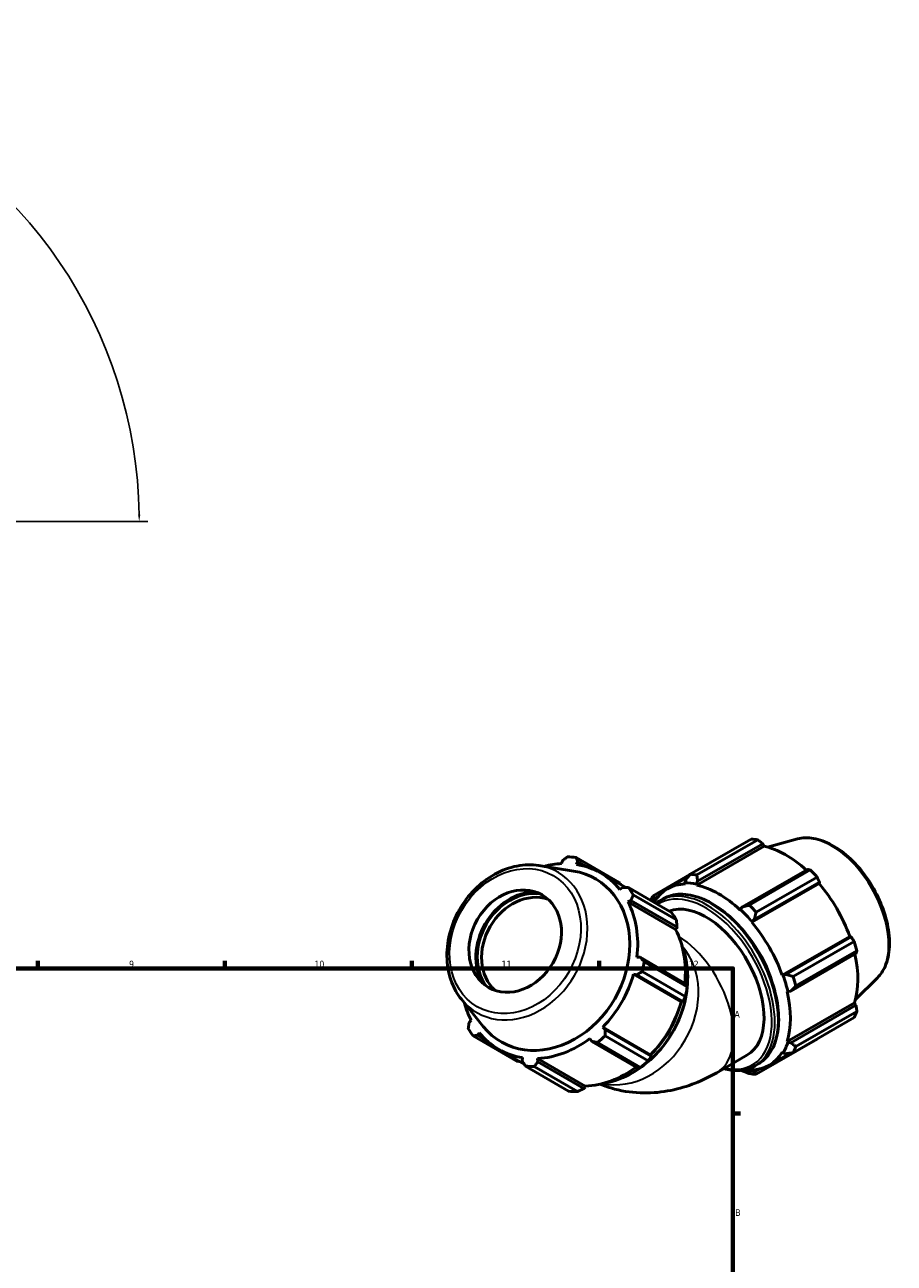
# Model space of a CAD drawing. Header units: millimetres. Extents: x 0 to 914, y 0 to 927.
# Tile 6 of 6: x 556 to 881, y 464 to 927. Entities that reach past the tile are written whole.
import ezdxf

# ---------------------------------------------------------------- set-up
doc = ezdxf.new("R2010")
doc.units = ezdxf.units.MM
for name, color, linetype, lineweight in [('Border (ISO)', 7, 'Continuous', 70), ('Dimension (ISO)', 7, 'Continuous', 25), ('Visible (ISO)', 7, 'Continuous', 50), ('Visible Narrow (ISO)', 7, 'Continuous', 35)]:
    doc.layers.add(name, color=color, linetype=linetype, lineweight=lineweight)
doc.styles.add('Note Text (ISO)', font='tahoma.ttf')
doc.dimstyles.new('Default (ISO)', dxfattribs={"dimtxt": 2.5, "dimasz": 2.5, "dimexe": 3.175, "dimexo": 0, "dimgap": 0.762, "dimtad": 1, "dimrnd": 1e-08, "dimzin": 0, "dimtxsty": 'Note Text (ISO)', "dimcen": 0.09, "dimdle": 10, "dimclrd": 256, "dimclre": 256, "dimclrt": 232, "dimazin": 0, "dimtfac": 1.40208, "dimtmove": 0, "dimatfit": 3, "dimfxl": 1, "dimtolj": 1, "dimtzin": 0, "dimlwd": -1, "dimlwe": -1, "dimarcsym": 0})

# ---------------------------------------------------------------- blocks, each defined once
blk = doc.blocks.new('Borders Default Border')
at = {"layer": 'Border (ISO)'}
for p, q in [((560.67, 574), (560.67, 576.9)), ((630.75, 574), (630.75, 576.9)), ((700.83, 574), (700.83, 576.9)), ((770.92, 574), (770.92, 576.9)), ((821, 519.75), (823.9, 519.75))]:
    blk.add_line(p, q, dxfattribs=at)
at = {"layer": 'Border (ISO)', "flags": 128}
blk.add_lwpolyline([(20, 20), (20, 574), (821, 574), (821, 20), (20, 20)], dxfattribs=at)
at = {"layer": 'Border (ISO)', "color": 232, "true_color": 0xca0064, "char_height": 2.5, "attachment_point": 7, "style": 'Note Text (ISO)'}
for s, insert in [('9', (594.88, 574.35)), ('10', (664.29, 574.35)), ('11', (734.37, 574.4)), ('12', (804.46, 574.4)), ('A', (821.59, 555.62)), ('B', (821.89, 481.37))]:
    blk.add_mtext(s, dxfattribs=dict(at, insert=insert))
blk = doc.blocks.new('*D9')
at = {"layer": 'Defpoints', "color": 0, "transparency": 16777216}
for p in [(548.11, 863.48), (360.88, 806.43), (425.97, 741.34), (425.98, 741.34)]:
    blk.add_point(p, dxfattribs=at)
at = {"layer": 'Dimension (ISO)', "transparency": 16777216}
for p, q in [((360.88, 806.43), (301.59, 865.72)), ((425.98, 741.34), (601.88, 741.34))]:
    blk.add_line(p, q, dxfattribs=at)
blk.add_arc((425.97, 741.34), 172.73, 0.8293, 134.1707, dxfattribs=at)
for points in [[(305.91, 864.93), (305.32, 865.53), (303.84, 863.48)], [(599.1, 743.84), (598.27, 743.84), (598.7, 741.34)]]:
    blk.add_solid(points, dxfattribs=at)
at = {"layer": 'Dimension (ISO)', "color": 232, "true_color": 0xca0064, "transparency": 16777216, "insert": (488.27, 906.75), "char_height": 2.5, "attachment_point": 1, "rotation": 337.5, "style": 'Note Text (ISO)'}
blk.add_mtext('\\A1;135,00°', dxfattribs=at)

msp = doc.modelspace()

# ---------------------------------------------------------------- linework, layer by layer
at = {"layer": 'Visible (ISO)'}
for p, q in [((805.001, 609.27), (827.844, 622.425)), ((830.375, 622.18), (807.532, 609.025)), ((845.213, 622.487), (834.03, 619.454)), ((807.502, 605.23), (832.744, 619.766)), ((807.82, 606.674), (832.2, 620.713)), ((832.2, 620.713), (832.744, 619.766)), ((748.402, 612.536), (761.3, 610.482)), ((757.154, 614.306), (756.81, 613.246)), ((778.44, 606.204), (762.288, 615.578)), ((762.424, 612.948), (762.949, 613.999)), ((762.949, 613.999), (766.325, 612.039)), ((780.881, 604.314), (771.487, 609.765)), ((804.914, 609.159), (791.118, 601.214)), ((796.581, 603.874), (804.239, 608.283)), ((848.938, 611.074), (824.558, 597.035)), ((827.165, 597.719), (850.009, 610.874)), ((852.539, 608.204), (829.696, 595.049)), ((779.687, 604.36), (778.639, 603.611)), ((781.921, 604.272), (798.073, 594.898)), ((803.338, 607.108), (803.026, 606.025)), ((803.026, 606.025), (803.16, 605.651)), ((807.414, 605.6), (807.82, 606.674)), ((807.502, 605.23), (807.414, 605.6)), ((828.059, 591.312), (853.301, 605.848)), ((829.04, 592.307), (853.42, 606.346)), ((853.42, 606.346), (853.301, 605.848)), ((781.709, 598.907), (782.856, 599.505)), ((799.558, 588.549), (781.709, 598.907)), ((782.856, 599.505), (800.095, 589.501)), ((799.863, 592.157), (783.711, 601.531)), ((791.436, 599.3), (791.502, 600.24)), ((791.694, 598.997), (791.436, 599.3)), ((791.502, 600.24), (793.472, 601.374)), ((793.707, 599.38), (794.91, 600.072)), ((823.804, 596.162), (823.717, 595.892)), ((824.558, 597.035), (823.804, 596.162)), ((800.095, 589.501), (799.874, 588.787)), ((828.059, 591.312), (828.193, 591.533)), ((828.193, 591.533), (829.04, 592.307)), ((799.874, 588.787), (799.558, 588.549)), ((839.525, 571.453), (864.767, 585.989)), ((865.256, 585.846), (840.876, 571.807)), ((864.767, 585.989), (865.256, 585.846)), ((842.733, 565.556), (867.112, 579.595)), ((843.579, 571.004), (866.422, 584.158)), ((867.471, 580.628), (844.627, 567.474)), ((786.323, 578.193), (785.068, 578.262)), ((803.562, 568.189), (786.323, 578.193)), ((787.777, 576.533), (803.929, 567.159)), ((783.796, 571.908), (785.01, 571.635)), ((801.645, 561.55), (783.796, 571.908)), ((785.01, 571.635), (802.249, 561.631)), ((803.188, 563.456), (787.035, 572.83)), ((839.782, 571.46), (839.525, 571.453)), ((840.876, 571.807), (839.782, 571.46)), ((875.146, 570.508), (866.91, 562.358)), ((719.351, 562.476), (727.534, 552.297)), ((801.983, 561.498), (801.645, 561.55)), ((802.249, 561.631), (801.983, 561.498)), ((841.323, 565.397), (841.6, 565.339)), ((841.323, 546.649), (866.565, 561.185)), ((841.6, 565.339), (842.733, 565.556)), ((866.565, 561.185), (867.112, 560.242)), ((867.112, 560.242), (842.733, 546.203)), ((844.627, 544.774), (867.471, 557.928)), ((722.988, 554.665), (722.241, 553.836)), ((773.174, 551.135), (772.33, 552.049)), ((790.179, 541.691), (772.33, 552.049)), ((866.422, 555.606), (843.579, 542.451)), ((723.71, 548.759), (739.862, 539.385)), ((725.41, 548.981), (726.059, 549.962)), ((728.898, 546.957), (725.41, 548.981)), ((767.461, 547.767), (768.149, 546.714)), ((773.153, 548.784), (789.305, 539.41)), ((790.414, 541.131), (773.174, 551.135)), ((829.696, 534.395), (852.539, 547.549)), ((742.868, 538.203), (733.21, 543.807)), ((768.149, 546.714), (785.388, 536.71)), ((786.467, 536.914), (770.315, 546.288)), ((839.525, 542.665), (839.782, 542.362)), ((841.6, 546.389), (841.323, 546.649)), ((842.733, 546.203), (841.6, 546.389)), ((742.274, 540.624), (742.149, 539.342)), ((747.944, 539.034), (747.888, 540.327)), ((765.737, 529.968), (747.888, 540.327)), ((765.183, 529.03), (747.944, 539.034)), ((790.179, 541.691), (790.394, 541.425)), ((790.394, 541.425), (790.414, 541.131)), ((814.96, 534.973), (826.288, 541.496)), ((829.308, 537.558), (830.511, 538.25)), ((834.637, 537.788), (842.475, 542.301)), ((839.782, 542.362), (840.876, 542.09)), ((759.495, 528.079), (743.343, 537.453)), ((746.615, 537.28), (762.768, 527.906)), ((824.099, 535.903), (824.558, 535.656)), ((828.193, 535.636), (828.059, 536.011)), ((829.04, 535.221), (828.193, 535.636)), ((831.066, 536.388), (829.04, 535.221)), ((765.689, 529.576), (765.183, 529.03)), ((765.737, 529.968), (765.689, 529.576))]:
    msp.add_line(p, q, dxfattribs=at)
for centre, major_axis, ratio, start_param, end_param in [((840.192, 584.987), (-20.46, 35.53), 0.5780931, 5.8451561, 5.9396837), ((840.851, 585.367), (19.028, -33.043), 0.5780931, 2.0696433, 2.6635608), ((752.349, 576.786), (-19.139, -32.979), 0.8159693, 3.6242876, 3.822829), ((752.815, 576.516), (20.579, 35.461), 0.8159693, 0.3481647, 0.4426923), ((752.349, 576.786), (19.139, 32.979), 0.8159693, 5.9804821, 6.5913473), ((751.883, 577.057), (-17.698, -30.497), 0.8159693, 5.9784726, 9.7294906), ((817.349, 571.833), (-20.46, 35.53), 0.5780931, 5.8451561, 5.9396837), ((840.192, 584.987), (20.46, -35.53), 0.5780931, 1.9181653, 2.0126929), ((743.633, 581.844), (10.641, 18.336), 0.8159693, 0.344098, 2.7974947), ((752.815, 576.516), (20.579, 35.461), 0.8159693, 5.8459518, 5.9404794), ((815.609, 570.831), (-19.028, 33.043), 0.5780931, 5.9796864, 6.5905516), ((815.609, 570.831), (-19.233, 33.398), 0.5780931, 5.8051535, 5.9796864), ((815.609, 570.831), (-19.028, 33.043), 0.5780931, 5.1942882, 5.8051535), ((840.851, 585.367), (19.028, -33.043), 0.5780931, 1.2672974, 1.8781627), ((743.633, 581.844), (-10.919, -18.815), 0.8159693, 3.5775415, 5.8472365), ((744.233, 581.496), (-10.039, -17.298), 0.8159693, 3.3097618, 6.1150161), ((752.349, 576.786), (19.139, 32.979), 0.8159693, 5.1950839, 5.8059492), ((817.349, 571.833), (-20.46, 35.53), 0.5780931, 0.347369, 0.4211817), ((815.609, 570.831), (-19.233, 33.398), 0.5780931, 0.3073663, 0.326906), ((810.942, 568.143), (-15.345, 26.647), 0.5780931, 3.1415927, 6.1922123), ((768.968, 567.142), (20.579, 35.461), 0.8159693, 5.8459518, 5.9404794), ((815.609, 570.831), (19.233, -33.398), 0.5780931, 1.8781627, 2.0526956), ((817.349, 571.833), (-20.46, 35.53), 0.5780931, 5.059758, 5.1542856), ((815.609, 570.831), (-19.028, 33.043), 0.5780931, 4.4088901, 5.0197553), ((770.198, 566.428), (-19.139, -32.979), 0.8159693, 2.0704722, 2.6643565), ((815.609, 570.831), (15.345, -26.647), 0.5780931, 1.2024995, 1.9390932), ((840.192, 584.987), (20.46, -35.53), 0.5780931, 1.1327672, 1.2272947), ((752.815, 576.516), (20.579, 35.461), 0.8159693, 5.0605537, 5.1550813), ((840.851, 585.367), (19.028, -33.043), 0.5780931, 0.4818993, 1.0759774), ((752.349, 576.786), (19.139, 32.979), 0.8159693, 4.4096858, 5.020551), ((815.609, 570.831), (19.233, -33.398), 0.5780931, 1.0927645, 1.2672974), ((817.349, 571.833), (-20.46, 35.53), 0.5780931, 4.2743598, 4.3688874), ((768.968, 567.142), (-20.579, -35.461), 0.8159693, 1.918961, 2.0134886), ((770.198, 566.428), (-19.139, -32.979), 0.8159693, 1.2680931, 1.8789583), ((815.609, 570.831), (-19.028, 33.043), 0.5780931, 3.6234919, 4.2343571), ((752.349, 576.786), (-19.139, -32.979), 0.8159693, 5.6019489, 5.8059492), ((840.192, 584.987), (20.46, -35.53), 0.5780931, 0.347369, 0.4418966), ((752.815, 576.516), (-20.579, -35.461), 0.8159693, 5.8459518, 5.9404794), ((752.349, 576.786), (-19.139, -32.979), 0.8159693, 5.9804821, 6.5913473), ((752.349, 576.786), (19.139, 32.979), 0.8159693, 3.6242876, 4.2351528), ((752.815, 576.516), (20.579, 35.461), 0.8159693, 4.2751555, 4.3696831), ((815.609, 570.831), (19.028, -33.043), 0.5780931, 5.9796864, 6.5905516), ((815.609, 570.831), (19.233, -33.398), 0.5780931, 0.3073663, 0.4818993), ((817.349, 571.833), (20.46, -35.53), 0.5780931, 0.347369, 0.4418966), ((768.968, 567.142), (-20.579, -35.461), 0.8159693, 1.1335628, 1.2280904), ((752.815, 576.516), (-20.579, -35.461), 0.8159693, 0.3481647, 0.4426923), ((770.198, 566.428), (-19.139, -32.979), 0.8159693, 0.4826949, 1.0768061), ((815.609, 570.831), (19.233, -33.398), 0.5780931, 5.8290351, 5.9796864), ((817.349, 571.833), (20.46, -35.53), 0.5780931, 5.8451561, 5.9396837), ((768.968, 567.142), (-20.579, -35.461), 0.8159693, 0.3481647, 0.4426923)]:
    msp.add_ellipse(centre, major_axis=major_axis, ratio=ratio, start_param=start_param, end_param=end_param, dxfattribs=at)
msp.add_ellipse((739.508, 584.238), major_axis=(-10.039, -17.298), ratio=0.8159693, dxfattribs=at)
for points, weights in [([(832.2, 620.713), (831.31, 621.433), (830.375, 622.18)], [1.0024056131, 1.00161098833, 1]), ([(757.154, 614.306), (758.063, 615.016), (759.015, 615.752)], [2.7960622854, 2.7638150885, 2.72970964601]), ([(762.288, 615.578), (762.622, 614.774), (762.949, 613.999)], [2.74138513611, 2.7756364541, 2.80802157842]), ([(805.001, 609.27), (804.141, 608.161), (803.338, 607.108)], [1.01520078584, 1.01084057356, 1.00567745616]), ([(807.82, 606.674), (807.667, 607.819), (807.532, 609.025)], [1.00567745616, 1.01084057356, 1.01520078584]), ([(850.009, 610.874), (849.466, 610.978), (848.938, 611.074)], [1, 1.00161098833, 1.0024056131]), ([(853.42, 606.346), (852.992, 607.258), (852.539, 608.204)], [1.0024056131, 1.00161098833, 1]), ([(778.44, 606.204), (778.793, 605.761), (779.137, 605.326)], [1.0188028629, 1.01712976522, 1.01533223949]), ([(779.687, 604.36), (780.779, 604.318), (781.921, 604.272)], [2.80802157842, 2.7756364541, 2.74138513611]), ([(783.711, 601.531), (783.272, 600.499), (782.856, 599.505)], [2.74138513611, 2.7756364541, 2.80802157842]), ([(791.502, 600.24), (791.303, 600.71), (791.118, 601.214)], [1.00567745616, 1.01084057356, 1.01520078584]), ([(827.165, 597.719), (825.824, 597.363), (824.558, 597.035)], [1.01520078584, 1.01084057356, 1.00567745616]), ([(829.04, 592.307), (829.35, 593.644), (829.696, 595.049)], [1.00567745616, 1.01084057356, 1.01520078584]), ([(799.863, 592.157), (799.99, 590.797), (800.095, 589.501)], [1.02308122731, 1.01890487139, 1.01391720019]), ([(866.422, 584.158), (865.831, 585.022), (865.256, 585.846)], [1, 1.00161098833, 1.0024056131]), ([(867.112, 579.595), (867.292, 580.103), (867.471, 580.628)], [1.0024056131, 1.00161098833, 1]), ([(786.323, 578.193), (787.032, 577.382), (787.777, 576.533)], [2.80802157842, 2.7756364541, 2.74138513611]), ([(787.035, 572.83), (786, 572.222), (785.01, 571.635)], [2.74138513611, 2.7756364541, 2.80802157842]), ([(843.579, 571.004), (842.189, 571.407), (840.876, 571.807)], [1.01520078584, 1.01084057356, 1.00567745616]), ([(803.562, 568.189), (803.75, 567.68), (803.929, 567.159)], [1.0082481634, 1.01333759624, 1.01762132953]), ([(842.733, 565.556), (843.649, 566.489), (844.627, 567.474)], [1.00567745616, 1.01084057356, 1.01520078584]), ([(803.188, 563.456), (802.717, 562.52), (802.249, 561.631)], [1.02256056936, 1.01837389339, 1.01337643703]), ([(867.471, 557.928), (867.292, 559.111), (867.112, 560.242)], [1, 1.00161098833, 1.0024056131]), ([(721.92, 551.501), (722.081, 552.693), (722.241, 553.836)], [2.72970964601, 2.7638150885, 2.7960622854]), ([(725.41, 548.981), (724.575, 548.874), (723.71, 548.759)], [2.7960622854, 2.7638150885, 2.72970964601]), ([(773.174, 551.135), (773.161, 549.985), (773.153, 548.784)], [2.80802157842, 2.7756364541, 2.74138513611]), ([(852.539, 547.549), (852.562, 547.594), (852.585, 547.638)], [1, 1.00008117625, 1.00016027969]), ([(770.315, 546.288), (769.207, 546.507), (768.149, 546.714)], [2.74138513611, 2.7756364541, 2.80802157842]), ([(844.627, 544.774), (843.649, 545.497), (842.733, 546.203)], [1.01520078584, 1.01084057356, 1.00567745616]), ([(741.161, 539.193), (740.52, 539.287), (739.862, 539.385)], [1.01470493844, 1.01683956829, 1.0188028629]), ([(743.343, 537.453), (742.731, 538.418), (742.149, 539.342)], [2.74138513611, 2.7756364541, 2.80802157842]), ([(747.944, 539.034), (747.29, 538.176), (746.615, 537.28)], [2.80802157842, 2.7756364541, 2.74138513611]), ([(790.414, 541.131), (789.879, 540.283), (789.305, 539.41)], [1.01337643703, 1.01837389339, 1.02256056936]), ([(840.876, 542.09), (842.189, 542.26), (843.579, 542.451)], [1.00567745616, 1.01084057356, 1.01520078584]), ([(786.467, 536.914), (785.924, 536.805), (785.388, 536.71)], [1.01762132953, 1.01333759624, 1.0082481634]), ([(824.558, 535.656), (825.824, 535.152), (827.165, 534.64)], [1.00567745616, 1.01084057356, 1.01520078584]), ([(829.696, 534.395), (829.35, 534.81), (829.04, 535.221)], [1.01520078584, 1.01084057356, 1.00567745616]), ([(765.183, 529.03), (764.008, 528.475), (762.768, 527.906)], [1.01391720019, 1.01890487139, 1.02308122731])]:
    msp.add_rational_spline(points, weights, degree=2, dxfattribs=at)
for points, knots in [([(845.213, 622.487), (847.091, 622.996), (849.123, 623.058), (853.471, 622.343), (855.8, 621.487), (860.481, 618.917), (862.832, 617.168), (867.262, 612.988), (869.341, 610.559), (873.029, 605.274), (874.639, 602.421), (877.243, 596.561), (878.235, 593.555), (879.497, 587.664), (879.764, 584.78), (879.501, 579.413), (878.972, 576.927), (877.302, 573.134), (876.338, 571.688), (875.146, 570.508)], [5.6508865, 5.6508865, 5.6508865, 5.6508865, 5.9414672, 5.9414672, 6.2600776, 6.2600776, 6.59097, 6.59097, 6.9211718, 6.9211718, 7.2498571, 7.2498571, 7.5786217, 7.5786217, 7.9089938, 7.9089938, 8.2396148, 8.2396148, 8.4901479, 8.4901479, 8.4901479, 8.4901479]), ([(748.402, 612.536), (745.718, 612.963), (742.915, 612.9), (737.296, 611.814), (734.482, 610.774), (729.131, 607.814), (726.6, 605.884), (722.087, 601.332), (720.109, 598.707), (716.912, 593.03), (715.695, 589.978), (714.15, 583.755), (713.822, 580.585), (714.1, 574.455), (714.701, 571.494), (716.64, 566.47), (717.854, 564.339), (719.351, 562.476)], [1.8727796, 1.8727796, 1.8727796, 1.8727796, 2.1860854, 2.1860854, 2.5055879, 2.5055879, 2.8293533, 2.8293533, 3.1548091, 3.1548091, 3.4806198, 3.4806198, 3.8059862, 3.8059862, 4.1294428, 4.1294428, 4.4049469, 4.4049469, 4.4049469, 4.4049469]), ([(794.91, 600.072), (796.817, 601.171), (799.015, 601.755), (803.798, 601.858), (806.392, 601.351), (811.735, 599.281), (814.488, 597.693), (819.837, 593.606), (822.432, 591.104), (827.203, 585.449), (829.378, 582.298), (833.093, 575.662), (834.634, 572.179), (836.928, 565.221), (837.68, 561.748), (838.312, 555.153), (838.19, 552.033), (837.06, 546.468), (836.055, 544.02), (833.508, 540.457), (832.114, 539.174), (830.511, 538.25)], [5.4997209, 5.4997209, 5.4997209, 5.4997209, 5.8061874, 5.8061874, 6.121586, 6.121586, 6.4446419, 6.4446419, 6.7683308, 6.7683308, 7.0913845, 7.0913845, 7.4141927, 7.4141927, 7.737316, 7.737316, 8.0610677, 8.0610677, 8.3836775, 8.3836775, 8.6413135, 8.6413135, 8.6413135, 8.6413135]), ([(771.871, 530.872), (772.496, 530.963), (773.122, 531.074), (777.054, 531.903), (780.343, 533.177), (786.574, 536.75), (789.513, 539.052), (794.739, 544.451), (797.024, 547.548), (800.706, 554.223), (802.102, 557.799), (803.863, 565.07), (804.227, 568.764), (803.882, 575.891), (803.174, 579.325), (801.941, 582.51), (801.92, 582.563), (801.9, 582.616)], [5.2834304, 5.2834304, 5.2834304, 5.2834304, 5.3438798, 5.3438798, 5.6638439, 5.6638439, 5.9851955, 5.9851955, 6.30706, 6.30706, 6.6290243, 6.6290243, 6.9508425, 6.9508425, 7.2720355, 7.2720355, 7.2774814, 7.2774814, 7.2774814, 7.2774814]), ([(771.234, 530.72), (773.032, 529.978), (774.867, 529.364), (780.365, 527.911), (784.043, 527.452), (791.121, 527.358), (794.522, 527.717), (800.953, 529.004), (803.986, 529.932), (809.713, 532.181), (812.407, 533.503), (814.96, 534.973)], [4.00486382, 4.00486382, 4.00486382, 4.00486382, 4.08407045, 4.08407045, 4.24115008, 4.24115008, 4.39822972, 4.39822972, 4.55530935, 4.55530935, 4.71238898, 4.71238898, 4.71238898, 4.71238898]), ([(829.308, 537.558), (827.401, 536.46), (825.203, 535.876), (821.169, 535.788), (819.413, 536.019), (817.617, 536.503)], [2.3581282, 2.3581282, 2.3581282, 2.3581282, 2.66459471, 2.66459471, 2.88252007, 2.88252007, 2.88252007, 2.88252007])]:
    msp.add_open_spline(points, degree=3, knots=knots, dxfattribs=at)
msp.add_open_spline([(792.162, 598.329), (792.652, 598.719), (793.168, 599.07), (793.707, 599.38)], degree=3, dxfattribs=at)
at = {"layer": 'Visible Narrow (ISO)'}
for centre, major_axis, ratio, start_param, end_param in [((857.891, 595.18), (-15.139, 26.289), 0.5780931, 3.2927583, 6.1320197), ((740.3, 583.779), (-15.227, -26.239), 0.8159693, 5.9784726, 9.7294906), ((811.508, 568.469), (17.8, -30.911), 0.5780931, 0, 3.1415927), ((812.71, 569.161), (-17.8, 30.911), 0.5780931, 3.1415927, 6.2831853), ((810.942, 568.143), (-17.401, 30.218), 0.5780931, 2.650561, 6.3236006), ((799.614, 561.62), (15.345, -26.647), 0.5780931, 0, 2.308471), ((781.508, 559.865), (-15.434, -26.596), 0.8159693, 0.2608609, 2.8807318), ((773.098, 564.745), (-17.904, -30.851), 0.8159693, 2.0912574, 2.5451468), ((772.248, 565.238), (17.904, 30.851), 0.8159693, 5.2501162, 5.2943738), ((773.098, 564.745), (-17.904, -30.851), 0.8159693, 1.1125169, 2.0290758), ((772.248, 565.238), (17.904, 30.851), 0.8159693, 4.3854077, 5.0452531), ((773.098, 564.745), (-17.904, -30.851), 0.8159693, 0.5964458, 1.0574343), ((772.248, 565.238), (17.904, 30.851), 0.8159693, 4.1304042, 4.1808711)]:
    msp.add_ellipse(centre, major_axis=major_axis, ratio=ratio, start_param=start_param, end_param=end_param, dxfattribs=at)
msp.add_ellipse((739.508, 584.238), major_axis=(14.245, 24.547), ratio=0.8159693, dxfattribs=at)

# ---------------------------------------------------------------- block references
msp.add_blockref('Borders Default Border', (0, 0))

# ---------------------------------------------------------------- dimensions: what is measured, and where the dimension line sits
at = {"layer": 'Dimension (ISO)'}
dim = msp.add_angular_dim_3p(base=(548.11, 863.476), center=(425.973, 741.339), p1=(425.983, 741.339), p2=(360.884, 806.428), dimstyle='Default (ISO)', override={"dimadec": 2, "dimtp": 0, "dimtm": 0, "dimtdec": 2}, dxfattribs=at)
dim.commit()
dim.dimension.update_dxf_attribs({"geometry": '*D9', "text_midpoint": (492.073, 900.919), "dimtype": 165})

doc.saveas('drawing.dxf')
